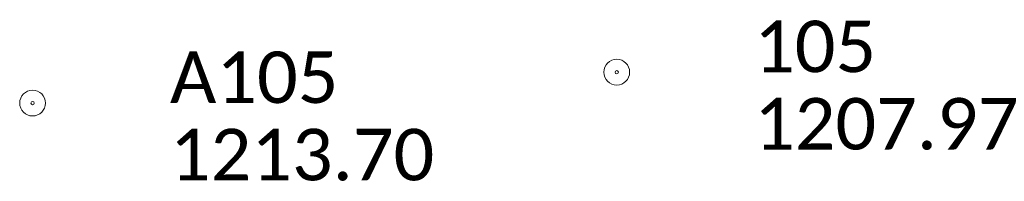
# Model space of a CAD drawing. Extents: x 296683 to 302265, y 46050 to 52727.
# Tile 13 of 26: x 298078 to 298193, y 49074 to 49093. Entities that reach past the tile are written whole.
import ezdxf

# ---------------------------------------------------------------- set-up
doc = ezdxf.new("R2010")
doc.units = 0
doc.header["$MEASUREMENT"] = 0
doc.layers.add('Level 6', color=7, linetype='Continuous', lineweight=25, true_color=0xdfac20)
doc.styles.add('CalibriRegular', font='calibri.ttf')

# ---------------------------------------------------------------- blocks, each defined once
blk = doc.blocks.new('PP')
at = {"layer": 'Level 6', "color": 40, "linetype": 'Continuous', "lineweight": 0}
for radius in [7.5, 0.96]:
    blk.add_circle((0, 0), radius, dxfattribs=at)

msp = doc.modelspace()

# ---------------------------------------------------------------- block references
at = {"layer": 'Level 6', "color": 40, "linetype": 'Continuous', "lineweight": 0, "xscale": 0.2, "yscale": 0.2, "zscale": 0.2}
for p in [(298147.53, 49087.03), (298147.53, 49087.03), (298079.47, 49083.44), (298079.47, 49083.44)]:
    msp.add_blockref('PP', p, dxfattribs=at)

# ---------------------------------------------------------------- texts
at = {"layer": 'Level 6', "color": 40, "linetype": 'Continuous', "lineweight": 0, "style": 'CalibriRegular'}
for s, p in [('105', (298163.53, 49087.03)), ('105', (298163.53, 49087.03)), ('A105', (298095.47, 49083.44)), ('A105', (298095.47, 49083.44)), ('1207.97', (298163.53, 49078.03)), ('1207.97', (298163.53, 49078.03)), ('1213.70', (298095.47, 49074.44)), ('1213.70', (298095.47, 49074.44))]:
    msp.add_text(s, height=6, dxfattribs=at).set_placement(p)

doc.saveas('drawing.dxf')
